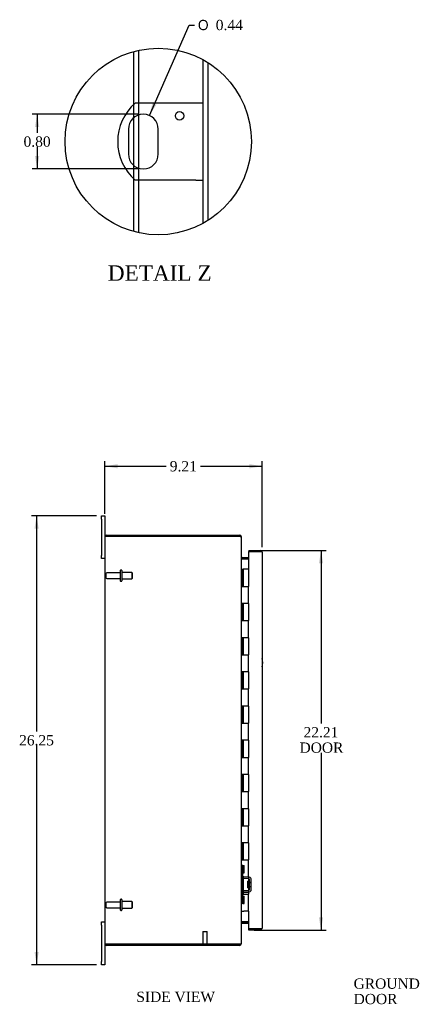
# Model space of a CAD drawing. Header units: inches. Extents: x 4 to 147, y 0 to 98.
# Tile 2 of 8: x 4 to 27, y 29 to 87. Entities that reach past the tile are written whole.
import ezdxf
from ezdxf.enums import TextEntityAlignment as Align

# ---------------------------------------------------------------- set-up
doc = ezdxf.new("R2010")
doc.units = ezdxf.units.IN
doc.header["$MEASUREMENT"] = 0
doc.layers.get('0').update_dxf_attribs({"linetype": 'CONTINUOUS'})
for name, color, linetype in [('COM40153-1', 7, 'CONTINUOUS'), ('COM42780', 7, 'CONTINUOUS'), ('COM48441', 7, 'CONTINUOUS'), ('COM71780-12', 7, 'CONTINUOUS'), ('DEFAULT', 7, 'CONTINUOUS'), ('FET07710', 7, 'CONTINUOUS'), ('HNG10620-20B', 7, 'CONTINUOUS'), ('HNG10620-20C', 7, 'CONTINUOUS'), ('STD21878', 7, 'CONTINUOUS'), ('STD26094', 7, 'CONTINUOUS')]:
    doc.layers.add(name, color=color, linetype=linetype)
doc.styles.add('SEACAD_SOLID_EDGE_ANSI1_SY', font='txt')
doc.styles.add('SEACAD_TIMES_NEW_ROMAN', font='times.ttf')

# ---------------------------------------------------------------- blocks, each defined once
blk = doc.blocks.new('SEANNOT_GROUP2')
at = {"layer": 'DEFAULT', "linetype": 'Continuous'}
blk.add_hatch(color=136, dxfattribs=at).paths.add_polyline_path([(35.002, 35.021), (35.436, 35.645), (34.823, 35.195)])
at = {"layer": 'DEFAULT', "color": 136, "linetype": 'Continuous'}
blk.add_line((30.457, 30.539), (30.157, 30.539), dxfattribs=at)
blk.add_lwpolyline([(30.457, 30.539), (35.436, 35.645)], dxfattribs=at)
at = {"layer": 'DEFAULT', "color": 136, "linetype": 'Continuous', "style": 'SEACAD_TIMES_NEW_ROMAN'}
for s, p in [('GROUND STUD', (23.592, 30.839)), ('DOOR', (23.592, 29.939))]:
    blk.add_text(s, height=0.6, dxfattribs=at).set_placement(p, align=Align.TOP_LEFT)
blk = doc.blocks.new('GDIMGGROUP2')
at = {"layer": 'DEFAULT', "linetype": 'Continuous'}
for points in [[(9.772, 60.919), (9.022, 60.794), (9.772, 60.669)], [(17.482, 60.919), (17.482, 60.669), (18.232, 60.794)]]:
    blk.add_hatch(color=136, dxfattribs=at).paths.add_polyline_path(points)
at = {"layer": 'DEFAULT', "color": 136, "linetype": 'Continuous'}
for p, q in [((9.022, 58.006), (9.022, 61.094)), ((18.232, 56.063), (18.232, 61.094)), ((9.022, 60.794), (12.62, 60.794)), ((14.633, 60.794), (18.232, 60.794))]:
    blk.add_line(p, q, dxfattribs=at)
at = {"layer": 'DEFAULT', "color": 136, "linetype": 'Continuous', "style": 'SEACAD_TIMES_NEW_ROMAN'}
blk.add_text('9.21', height=0.6, dxfattribs=at).set_placement((12.83, 61.094), align=Align.TOP_LEFT)
blk = doc.blocks.new('GDIMGGROUP3')
at = {"layer": 'DEFAULT', "linetype": 'Continuous'}
for points in [[(4.911, 57.144), (5.161, 57.144), (5.036, 57.894)], [(4.911, 32.394), (5.036, 31.644), (5.161, 32.394)]]:
    blk.add_hatch(color=136, dxfattribs=at).paths.add_polyline_path(points)
at = {"layer": 'DEFAULT', "color": 136, "linetype": 'Continuous'}
for p, q in [((8.535, 57.894), (4.736, 57.894)), ((5.036, 57.894), (5.036, 45.279)), ((5.036, 44.469), (5.036, 31.644)), ((8.535, 31.644), (4.736, 31.644))]:
    blk.add_line(p, q, dxfattribs=at)
at = {"layer": 'DEFAULT', "color": 136, "linetype": 'Continuous', "style": 'SEACAD_TIMES_NEW_ROMAN'}
blk.add_text('26.25', height=0.6, dxfattribs=at).set_placement((4.012, 45.069), align=Align.TOP_LEFT)
blk = doc.blocks.new('GDIMGGROUP13')
at = {"layer": 'DEFAULT', "linetype": 'Continuous'}
for points in [[(21.81, 55.121), (21.685, 55.871), (21.56, 55.121)], [(21.81, 34.416), (21.56, 34.416), (21.685, 33.666)]]:
    blk.add_hatch(color=136, dxfattribs=at).paths.add_polyline_path(points)
at = {"layer": 'DEFAULT', "color": 136, "linetype": 'Continuous'}
for p, q in [((17.765, 55.871), (21.985, 55.871)), ((21.685, 55.871), (21.685, 45.75)), ((21.685, 44.04), (21.685, 33.666)), ((17.765, 33.666), (21.985, 33.666))]:
    blk.add_line(p, q, dxfattribs=at)
at = {"layer": 'DEFAULT', "color": 136, "linetype": 'Continuous', "style": 'SEACAD_TIMES_NEW_ROMAN'}
for s, p in [('22.21', (20.661, 45.54)), ('DOOR', (20.426, 44.64))]:
    blk.add_text(s, height=0.6, dxfattribs=at).set_placement(p, align=Align.TOP_LEFT)
blk = doc.blocks.new('GDIMGGROUP27')
at = {"layer": 'DEFAULT', "linetype": 'Continuous'}
for points in [[(4.942, 80.63), (5.192, 80.63), (5.067, 81.38)], [(4.942, 78.93), (5.067, 78.18), (5.192, 78.93)]]:
    blk.add_hatch(color=136, dxfattribs=at).paths.add_polyline_path(points)
at = {"layer": 'DEFAULT', "color": 136, "linetype": 'Continuous'}
for p, q in [((10.983, 81.38), (4.767, 81.38)), ((5.067, 81.38), (5.067, 80.29)), ((5.067, 79.48), (5.067, 78.18)), ((10.983, 78.18), (4.767, 78.18))]:
    blk.add_line(p, q, dxfattribs=at)
at = {"layer": 'DEFAULT', "color": 136, "linetype": 'Continuous', "style": 'SEACAD_TIMES_NEW_ROMAN'}
blk.add_text('0.80', height=0.6, dxfattribs=at).set_placement((4.271, 80.08), align=Align.TOP_LEFT)
blk = doc.blocks.new('GDIMGGROUP28')
at = {"layer": 'DEFAULT', "linetype": 'Continuous'}
blk.add_hatch(color=136, dxfattribs=at).paths.add_polyline_path([(11.823, 82.042), (11.635, 81.305), (12.052, 81.941)])
at = {"layer": 'DEFAULT', "color": 136, "linetype": 'Continuous'}
for p, q in [((11.635, 81.305), (13.969, 86.597)), ((13.969, 86.597), (14.269, 86.597))]:
    blk.add_line(p, q, dxfattribs=at)
for s, style, p in [('O', 'SEACAD_SOLID_EDGE_ANSI1_SY', (14.479, 86.897)), ('0.44', 'SEACAD_TIMES_NEW_ROMAN', (15.523, 86.897))]:
    blk.add_text(s, height=0.6, dxfattribs=dict(at, style=style)).set_placement(p, align=Align.TOP_LEFT)

msp = doc.modelspace()

# ---------------------------------------------------------------- linework, layer by layer
at = {"color": 7}
msp.add_circle((12.157, 79.78), 5.454, dxfattribs=at)
at = {"layer": 'COM40153-1', "color": 7}
for p, q in [((14.35, 82.03), (10.798, 82.03)), ((14.782, 82.03), (14.35, 82.03)), ((10.409, 80.506), (10.409, 79.054)), ((12.157, 79.054), (12.157, 80.506)), ((14.35, 77.53), (10.798, 77.53)), ((14.35, 77.53), (14.782, 77.53))]:
    msp.add_line(p, q, dxfattribs=at)
msp.add_circle((13.407, 81.282), 0.25, dxfattribs=at)
for centre, radius, start, end in [((12.782, 79.78), 3, 131.40962, 228.59038), ((11.283, 80.506), 0.874, 0, 180), ((11.283, 79.054), 0.874, 180, 0), ((17.522, 49.309), 0.75, 341.20309, 18.79691)]:
    msp.add_arc(centre, radius, start, end, dxfattribs=at)
at = {"layer": 'COM42780', "color": 7}
for p, q in [((17.022, 37.446), (17.064, 37.446)), ((17.114, 37.446), (17.064, 37.446)), ((17.114, 37.446), (17.181, 37.446)), ((17.114, 37.009), (17.114, 37.446)), ((17.117, 37.446), (17.117, 37.009)), ((17.181, 37.009), (17.181, 37.446)), ((17.064, 37.009), (17.022, 37.009)), ((17.114, 37.009), (17.064, 37.009)), ((17.114, 37.009), (17.181, 37.009)), ((17.117, 36.824), (17.117, 37.009)), ((17.451, 36.675), (17.162, 36.681)), ((17.453, 36.77), (17.164, 36.776)), ((17.404, 36.136), (17.404, 36.526)), ((17.499, 36.526), (17.404, 36.526)), ((17.594, 36.456), (17.404, 36.456)), ((17.594, 36.437), (17.404, 36.437)), ((17.507, 36.759), (17.453, 36.77)), ((17.499, 36.034), (17.499, 36.627)), ((17.594, 36.034), (17.594, 36.627)), ((17.117, 35.652), (17.117, 35.838)), ((17.162, 35.98), (17.451, 35.986)), ((17.164, 35.886), (17.453, 35.891)), ((17.404, 36.224), (17.594, 36.224)), ((17.594, 36.206), (17.404, 36.206)), ((17.404, 36.136), (17.499, 36.136)), ((17.453, 35.891), (17.507, 35.902)), ((17.022, 35.652), (17.064, 35.652)), ((17.064, 35.215), (17.022, 35.215)), ((17.064, 35.652), (17.114, 35.652)), ((17.114, 35.215), (17.064, 35.215)), ((17.114, 35.652), (17.181, 35.652)), ((17.114, 35.215), (17.114, 35.652)), ((17.114, 35.215), (17.181, 35.215)), ((17.116, 35.52), (17.117, 35.52)), ((17.116, 35.411), (17.116, 35.52)), ((17.116, 35.49), (17.117, 35.49)), ((17.116, 35.411), (17.117, 35.411)), ((17.116, 35.381), (17.116, 35.411)), ((17.116, 35.405), (17.117, 35.405)), ((17.116, 35.381), (17.117, 35.381)), ((17.116, 35.347), (17.116, 35.381)), ((17.116, 35.347), (17.117, 35.347)), ((17.117, 35.652), (17.117, 35.215)), ((17.181, 35.215), (17.181, 35.652))]:
    msp.add_line(p, q, dxfattribs=at)
for centre, radius, start, end in [((17.165, 36.824), 0.143, 180, 206.90823), ((17.165, 36.824), 0.143, 206.90823, 269), ((17.165, 36.824), 0.048, 180, 269), ((17.451, 36.627), 0.048, 0, 89), ((17.451, 36.627), 0.143, 0, 66.66652), ((17.165, 35.838), 0.143, 153.09177, 180), ((17.165, 35.838), 0.143, 91, 153.09177), ((17.165, 35.838), 0.048, 91, 180), ((17.451, 36.034), 0.048, 271, 0), ((17.451, 36.034), 0.143, 293.33348, 0)]:
    msp.add_arc(centre, radius, start, end, dxfattribs=at)
at = {"layer": 'COM48441', "color": 7}
for p, q in [((10.73, 81.968), (10.73, 85.044)), ((11.018, 82.03), (11.018, 85.114)), ((14.782, 74.999), (14.782, 84.56)), ((15.07, 75.169), (15.07, 84.39)), ((10.73, 81.183), (10.73, 81.968)), ((11.018, 81.339), (11.018, 82.03)), ((11.018, 78.221), (11.018, 81.339)), ((10.73, 78.376), (10.73, 81.183)), ((10.73, 77.591), (10.73, 78.376)), ((11.018, 77.53), (11.018, 78.221)), ((10.73, 74.515), (10.73, 77.591)), ((11.018, 74.446), (11.018, 77.53)), ((9.022, 56.661), (9.022, 32.877)), ((9.028, 56.697), (9.13, 56.697)), ((9.13, 56.696), (9.028, 56.696)), ((9.13, 56.769), (16.914, 56.769)), ((9.13, 56.697), (16.914, 56.697)), ((16.914, 56.696), (9.13, 56.696)), ((16.914, 56.697), (16.914, 56.769)), ((16.998, 56.661), (17.022, 56.661)), ((17.022, 56.636), (17.022, 56.661)), ((17.022, 32.902), (17.022, 56.635)), ((17.058, 55.466), (17.058, 55.394)), ((17.058, 55.466), (17.437, 55.466)), ((17.058, 55.394), (17.437, 55.394)), ((17.058, 55.38), (17.437, 55.38)), ((17.437, 34.157), (17.058, 34.157)), ((17.058, 34.144), (17.437, 34.144)), ((17.058, 34.072), (17.058, 34.144)), ((17.058, 34.072), (17.437, 34.072)), ((9.13, 32.841), (9.028, 32.841)), ((9.028, 32.841), (9.13, 32.841)), ((9.13, 32.841), (16.914, 32.841)), ((16.914, 32.841), (9.13, 32.841)), ((16.914, 32.841), (16.914, 32.769)), ((16.998, 32.877), (17.022, 32.877)), ((17.022, 32.877), (17.022, 32.901)), ((16.914, 32.769), (9.13, 32.769))]:
    msp.add_line(p, q, dxfattribs=at)
for centre, radius, start, end in [((9.13, 56.661), 0.108, 160.52878, 180), ((9.13, 56.661), 0.108, 90, 160.52878), ((16.914, 56.661), 0.108, 0, 90), ((16.914, 56.661), 0.036, 51.27642, 90), ((17.058, 55.502), 0.036, 180, 270), ((17.058, 55.502), 0.108, 259.60319, 270), ((17.058, 34.036), 0.036, 90, 180), ((17.058, 34.036), 0.108, 90, 100.39653), ((9.13, 32.877), 0.108, 180, 199.47122), ((9.13, 32.877), 0.108, 199.47122, 270), ((16.914, 32.877), 0.108, 270, 360), ((16.914, 32.877), 0.036, 270, 308.72358)]:
    msp.add_arc(centre, radius, start, end, dxfattribs=at)
for centre, start_param, end_param in [((9.13, 56.661), 2.801756, 3.141593), ((9.13, 32.877), 3.141593, 3.48143)]:
    msp.add_ellipse(centre, major_axis=(0.108, 0), ratio=0.997813, start_param=start_param, end_param=end_param, dxfattribs=at)
for points, knots in [([(17.022, 56.635), (17.022, 56.64), (17.019, 56.645), (17.008, 56.655), (17, 56.66), (16.98, 56.671), (16.968, 56.676), (16.942, 56.686), (16.928, 56.691), (16.914, 56.696)], [0, 0, 0, 0, 0.25, 0.25, 0.5, 0.5, 0.75, 0.75, 1, 1, 1, 1]), ([(17.022, 55.484), (17.022, 55.473), (17.022, 55.463), (17.024, 55.442), (17.026, 55.432), (17.03, 55.418), (17.031, 55.413), (17.035, 55.404), (17.037, 55.399), (17.041, 55.391), (17.044, 55.387), (17.049, 55.383), (17.05, 55.382), (17.054, 55.381), (17.056, 55.38), (17.058, 55.38)], [0, 0, 0, 0, 0.25, 0.25, 0.5, 0.5, 0.625, 0.625, 0.75, 0.75, 0.875, 0.875, 0.9375, 0.9375, 1, 1, 1, 1]), ([(17.058, 34.157), (17.056, 34.157), (17.054, 34.156), (17.05, 34.155), (17.049, 34.154), (17.044, 34.15), (17.041, 34.146), (17.037, 34.138), (17.035, 34.134), (17.031, 34.124), (17.03, 34.12), (17.026, 34.105), (17.024, 34.095), (17.022, 34.074), (17.022, 34.064), (17.022, 34.053)], [0, 0, 0, 0, 0.0625, 0.0625, 0.125, 0.125, 0.25, 0.25, 0.375, 0.375, 0.5, 0.5, 0.75, 0.75, 1, 1, 1, 1]), ([(16.914, 32.841), (16.928, 32.846), (16.942, 32.851), (16.968, 32.861), (16.98, 32.866), (17, 32.877), (17.008, 32.882), (17.019, 32.892), (17.022, 32.897), (17.022, 32.902)], [0, 0, 0, 0, 0.25, 0.25, 0.5, 0.5, 0.75, 0.75, 1, 1, 1, 1])]:
    msp.add_open_spline(points, degree=3, knots=knots, dxfattribs=at)
at = {"layer": 'COM71780-12', "color": 7}
for p, q in [((17.465, 55.871), (17.465, 55.799)), ((17.465, 55.871), (18.124, 55.871)), ((18.124, 55.799), (17.437, 55.799)), ((17.437, 55.799), (17.437, 54.769)), ((17.465, 55.799), (18.124, 55.799)), ((18.225, 55.799), (18.124, 55.799)), ((18.124, 55.799), (18.225, 55.799)), ((18.232, 55.763), (18.232, 33.774)), ((17.437, 34.769), (17.437, 33.738)), ((17.437, 33.738), (18.124, 33.738)), ((17.465, 33.666), (17.465, 33.738)), ((18.124, 33.738), (17.465, 33.738)), ((18.124, 33.666), (17.465, 33.666)), ((18.124, 33.738), (18.225, 33.738)), ((18.225, 33.738), (18.124, 33.738))]:
    msp.add_line(p, q, dxfattribs=at)
for centre, start, end in [((18.124, 55.763), 19.47122, 90), ((18.124, 55.763), 0, 19.47122), ((18.124, 33.774), 270, 340.52878), ((18.124, 33.774), 340.52878, 0)]:
    msp.add_arc(centre, 0.108, start, end, dxfattribs=at)
for centre, start_param, end_param in [((18.124, 55.763), 3.141593, 3.48143), ((18.124, 33.774), 2.801756, 3.141593)]:
    msp.add_ellipse(centre, major_axis=(-0.108, 0), ratio=0.997813, start_param=start_param, end_param=end_param, dxfattribs=at)
at = {"layer": 'FET07710', "color": 7}
for p, q in [((8.835, 57.706), (8.835, 57.894)), ((8.835, 57.894), (9.022, 57.894)), ((8.835, 57.706), (8.835, 55.581)), ((9.022, 57.894), (9.022, 57.706)), ((9.022, 57.706), (9.022, 56.661)), ((8.835, 55.394), (8.835, 55.581)), ((9.022, 55.394), (8.835, 55.394)), ((8.835, 33.956), (8.835, 34.144)), ((8.835, 34.144), (9.022, 34.144)), ((8.835, 33.956), (8.835, 31.831)), ((9.022, 32.877), (9.022, 31.831)), ((8.835, 31.644), (8.835, 31.831)), ((9.022, 31.831), (9.022, 31.644)), ((9.022, 31.644), (8.835, 31.644))]:
    msp.add_line(p, q, dxfattribs=at)
at = {"layer": 'HNG10620-20B', "color": 7}
for p, q in [((17.022, 54.769), (17.048, 54.769)), ((17.048, 54.769), (17.065, 54.769)), ((17.065, 54.769), (17.108, 54.769)), ((17.065, 54.769), (17.065, 53.769)), ((17.108, 54.769), (17.108, 53.769)), ((17.065, 53.769), (17.174, 53.769)), ((17.174, 53.769), (17.437, 53.769)), ((17.437, 52.769), (17.437, 53.769)), ((17.174, 52.769), (17.065, 52.769)), ((17.065, 52.769), (17.065, 51.769)), ((17.108, 52.769), (17.108, 51.769)), ((17.437, 52.769), (17.174, 52.769)), ((17.065, 51.769), (17.174, 51.769)), ((17.174, 51.769), (17.437, 51.769)), ((17.437, 50.769), (17.437, 51.769)), ((17.174, 50.769), (17.065, 50.769)), ((17.065, 50.769), (17.065, 49.769)), ((17.108, 50.769), (17.108, 49.769)), ((17.437, 50.769), (17.174, 50.769)), ((17.065, 49.769), (17.174, 49.769)), ((17.174, 49.769), (17.437, 49.769)), ((17.437, 48.769), (17.437, 49.769)), ((17.174, 48.769), (17.065, 48.769)), ((17.065, 48.769), (17.065, 47.769)), ((17.108, 48.769), (17.108, 47.769)), ((17.437, 48.769), (17.174, 48.769)), ((17.065, 47.769), (17.174, 47.769)), ((17.174, 47.769), (17.437, 47.769)), ((17.437, 46.769), (17.437, 47.769)), ((17.174, 46.769), (17.065, 46.769)), ((17.065, 46.769), (17.065, 45.769)), ((17.108, 46.769), (17.108, 45.769)), ((17.437, 46.769), (17.174, 46.769)), ((17.065, 45.769), (17.174, 45.769)), ((17.174, 45.769), (17.437, 45.769)), ((17.437, 44.769), (17.437, 45.769)), ((17.174, 44.769), (17.065, 44.769)), ((17.065, 44.769), (17.065, 43.769)), ((17.108, 44.769), (17.108, 43.769)), ((17.437, 44.769), (17.174, 44.769)), ((17.065, 43.769), (17.174, 43.769)), ((17.174, 43.769), (17.437, 43.769)), ((17.437, 42.769), (17.437, 43.769)), ((17.174, 42.769), (17.065, 42.769)), ((17.065, 42.769), (17.065, 41.769)), ((17.108, 42.769), (17.108, 41.769)), ((17.437, 42.769), (17.174, 42.769)), ((17.065, 41.769), (17.174, 41.769)), ((17.174, 41.769), (17.437, 41.769)), ((17.437, 40.769), (17.437, 41.769)), ((17.174, 40.769), (17.065, 40.769)), ((17.065, 40.769), (17.065, 39.769)), ((17.108, 40.769), (17.108, 39.769)), ((17.437, 40.769), (17.174, 40.769)), ((17.065, 39.769), (17.174, 39.769)), ((17.174, 39.769), (17.437, 39.769)), ((17.437, 38.769), (17.437, 39.769)), ((17.174, 38.769), (17.065, 38.769)), ((17.065, 38.769), (17.065, 37.769)), ((17.108, 38.769), (17.108, 37.769)), ((17.437, 38.769), (17.174, 38.769)), ((17.065, 37.769), (17.174, 37.769)), ((17.174, 37.769), (17.437, 37.769)), ((17.437, 36.769), (17.437, 37.769)), ((17.174, 36.769), (17.065, 36.769)), ((17.065, 36.769), (17.065, 35.769)), ((17.108, 36.769), (17.108, 35.769)), ((17.437, 36.769), (17.174, 36.769)), ((17.065, 35.769), (17.174, 35.769)), ((17.174, 35.769), (17.437, 35.769)), ((17.437, 34.769), (17.437, 35.769)), ((17.022, 34.769), (17.048, 34.769)), ((17.048, 34.769), (17.174, 34.769)), ((17.437, 34.769), (17.174, 34.769))]:
    msp.add_line(p, q, dxfattribs=at)
at = {"layer": 'HNG10620-20C', "color": 7}
for p, q in [((17.437, 54.769), (17.129, 54.769)), ((17.129, 54.769), (17.129, 53.769)), ((17.437, 54.769), (17.437, 53.769)), ((17.174, 53.769), (17.437, 53.769)), ((17.437, 52.769), (17.437, 53.769)), ((17.129, 52.769), (17.129, 51.769)), ((17.437, 52.769), (17.174, 52.769)), ((17.437, 52.769), (17.437, 51.769)), ((17.174, 51.769), (17.437, 51.769)), ((17.437, 50.769), (17.437, 51.769)), ((17.129, 50.769), (17.129, 49.769)), ((17.437, 50.769), (17.174, 50.769)), ((17.437, 50.769), (17.437, 49.769)), ((17.174, 49.769), (17.437, 49.769)), ((17.437, 48.769), (17.437, 49.769)), ((17.129, 48.769), (17.129, 47.769)), ((17.437, 48.769), (17.174, 48.769)), ((17.437, 48.769), (17.437, 47.769)), ((17.174, 47.769), (17.437, 47.769)), ((17.437, 46.769), (17.437, 47.769)), ((17.129, 46.769), (17.129, 45.769)), ((17.437, 46.769), (17.174, 46.769)), ((17.437, 46.769), (17.437, 45.769)), ((17.174, 45.769), (17.437, 45.769)), ((17.437, 44.769), (17.437, 45.769)), ((17.129, 44.769), (17.129, 43.769)), ((17.437, 44.769), (17.174, 44.769)), ((17.437, 44.769), (17.437, 43.769)), ((17.174, 43.769), (17.437, 43.769)), ((17.437, 42.769), (17.437, 43.769)), ((17.129, 42.769), (17.129, 41.769)), ((17.437, 42.769), (17.174, 42.769)), ((17.437, 42.769), (17.437, 41.769)), ((17.174, 41.769), (17.437, 41.769)), ((17.437, 40.769), (17.437, 41.769)), ((17.129, 40.769), (17.129, 39.769)), ((17.437, 40.769), (17.174, 40.769)), ((17.437, 40.769), (17.437, 39.769)), ((17.174, 39.769), (17.437, 39.769)), ((17.437, 38.769), (17.437, 39.769)), ((17.129, 38.769), (17.129, 37.769)), ((17.437, 38.769), (17.174, 38.769)), ((17.437, 38.769), (17.437, 37.769)), ((17.174, 37.769), (17.437, 37.769)), ((17.437, 36.769), (17.437, 37.769)), ((17.129, 36.769), (17.129, 35.769)), ((17.437, 36.769), (17.174, 36.769)), ((17.437, 36.769), (17.437, 35.769)), ((17.174, 35.769), (17.437, 35.769)), ((17.437, 34.769), (17.437, 35.769))]:
    msp.add_line(p, q, dxfattribs=at)
at = {"layer": 'STD21878', "color": 7}
for p, q in [((14.765, 33.591), (15.015, 33.591)), ((14.765, 33.591), (14.765, 32.872)), ((15.015, 32.872), (15.015, 33.591)), ((14.749, 32.872), (15.03, 32.872)), ((14.749, 32.872), (14.749, 32.841)), ((14.749, 32.841), (14.749, 32.841)), ((15.03, 32.841), (15.03, 32.872)), ((15.03, 32.841), (15.03, 32.841))]:
    msp.add_line(p, q, dxfattribs=at)
at = {"layer": 'STD26094', "color": 7}
for p, q in [((10.001, 54.719), (9.961, 54.719)), ((9.094, 54.499), (9.094, 54.289)), ((9.931, 54.559), (9.154, 54.559)), ((9.154, 54.229), (9.931, 54.229)), ((9.931, 54.689), (9.931, 54.099)), ((10.031, 54.689), (10.031, 54.099)), ((10.618, 54.581), (10.031, 54.581)), ((10.031, 54.206), (10.618, 54.206)), ((10.618, 54.581), (10.618, 54.206)), ((10.656, 54.544), (10.618, 54.581)), ((10.618, 54.206), (10.656, 54.244)), ((10.656, 54.244), (10.656, 54.544)), ((9.961, 54.069), (10.001, 54.069)), ((9.094, 35.249), (9.094, 35.039)), ((9.931, 35.309), (9.154, 35.309)), ((9.931, 35.439), (9.931, 34.849)), ((10.001, 35.469), (9.961, 35.469)), ((10.031, 35.439), (10.031, 34.849)), ((10.618, 35.331), (10.031, 35.331)), ((10.618, 35.331), (10.618, 34.956)), ((10.656, 35.294), (10.618, 35.331)), ((10.656, 34.994), (10.656, 35.294)), ((9.154, 34.979), (9.931, 34.979)), ((9.961, 34.819), (10.001, 34.819)), ((10.031, 34.956), (10.618, 34.956)), ((10.618, 34.956), (10.656, 34.994))]:
    msp.add_line(p, q, dxfattribs=at)
for centre, radius, start, end in [((9.961, 54.689), 0.03, 90, 180), ((10.001, 54.689), 0.03, 0, 90), ((9.154, 54.499), 0.06, 90, 180), ((9.154, 54.289), 0.06, 180, 270), ((9.961, 54.099), 0.03, 180, 270), ((10.001, 54.099), 0.03, 270, 0), ((9.154, 35.249), 0.06, 90, 180), ((9.961, 35.439), 0.03, 90, 180), ((10.001, 35.439), 0.03, 0, 90), ((9.154, 35.039), 0.06, 180, 270), ((9.961, 34.849), 0.03, 180, 270), ((10.001, 34.849), 0.03, 270, 0)]:
    msp.add_arc(centre, radius, start, end, dxfattribs=at)

# ---------------------------------------------------------------- block references
at = {"layer": 'DEFAULT', "color": 7}
for name in ['GDIMGGROUP28', 'GDIMGGROUP27', 'GDIMGGROUP2', 'GDIMGGROUP3', 'GDIMGGROUP13', 'SEANNOT_GROUP2']:
    msp.add_blockref(name, (0, 0), dxfattribs=at)

# ---------------------------------------------------------------- texts
at = {"layer": 'DEFAULT', "color": 7, "style": 'SEACAD_TIMES_NEW_ROMAN'}
for s, height, p in [('DETAIL Z', 0.9, (9.203, 72.54)), ('SIDE VIEW', 0.6, (10.874, 30.066))]:
    msp.add_text(s, height=height, dxfattribs=at).set_placement(p, align=Align.TOP_LEFT)

doc.saveas('drawing.dxf')
